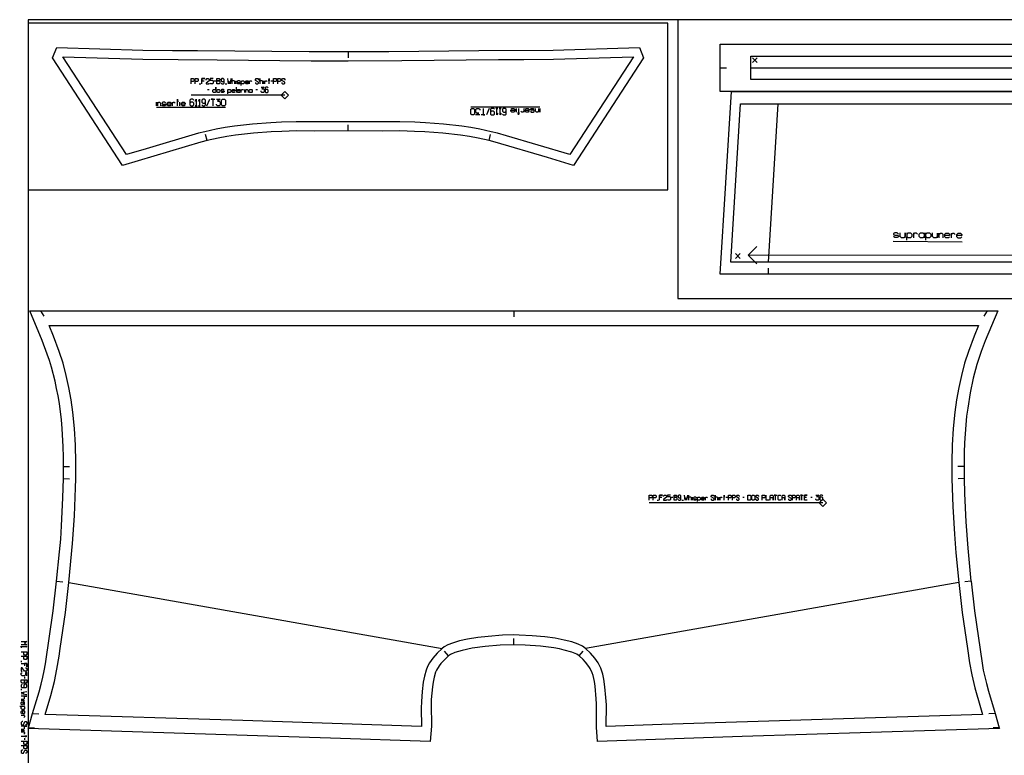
# Model space of a CAD drawing. Extents: x 0 to 2405, y 0 to 1310.
# Tile 3 of 8: x 0 to 809, y 706 to 1310. Entities that reach past the tile are written whole.
import ezdxf

# ---------------------------------------------------------------- set-up
doc = ezdxf.new("R2010")
doc.units = 0

msp = doc.modelspace()

# ---------------------------------------------------------------- linework, layer by layer
for p, q in [((269.698, 1283.789), (269.698, 1278.788)), ((575.393, 1270.499), (580.394, 1270.499)), ((147.514, 1257.284), (148.746, 1257.284)), ((159.835, 1259.748), (161.067, 1259.748)), ((168.768, 1257.284), (170, 1257.284)), ((177.701, 1257.284), (177.701, 1259.748)), ((177.701, 1254.596), (177.701, 1250.284)), ((200.495, 1257.284), (200.495, 1259.748)), ((206.347, 1259.748), (207.58, 1259.748)), ((154.291, 1252.748), (155.523, 1252.748)), ((184.786, 1250.284), (184.786, 1252.748)), ((194.026, 1252.748), (195.258, 1252.748)), ((112.226, 1238.21), (168.937, 1238.21)), ((427.169, 1238.21), (370.458, 1238.21)), ((615.021, 1111.003), (623.021, 1241.003)), ((269.698, 1218.639), (269.698, 1223.638)), ((153.938, 1210.816), (152.703, 1215.66)), ((385.458, 1210.816), (386.694, 1215.66)), ((717.321, 1128.103), (774.02, 1127.746)), ((598.321, 1116.703), (967.12, 1117.059)), ((615.021, 1101.003), (615.021, 1106.002)), ((17.179, 1070.99), (19.714, 1066.68)), ((405.812, 1070.989), (405.812, 1065.989)), ((794.445, 1070.99), (791.911, 1066.68)), ((35.997, 943.101), (40.997, 943.105)), ((775.577, 943.099), (770.578, 943.103)), ((35.992, 933.301), (40.991, 933.205)), ((775.631, 933.283), (770.632, 933.196)), ((523.501, 915.582), (524.683, 915.582)), ((535.327, 917.947), (536.509, 917.947)), ((543.9, 915.582), (545.083, 915.582)), ((552.474, 915.582), (552.474, 917.947)), ((574.352, 915.582), (574.352, 917.947)), ((579.969, 917.947), (581.152, 917.947)), ((593.864, 917.947), (595.047, 917.947)), ((649.741, 917.947), (650.924, 917.947)), ((30.357, 849.089), (35.329, 848.561)), ((781.26, 849.154), (776.288, 848.626)), ((405.811, 796.889), (405.811, 801.889)), ((352.206, 787.835), (348.897, 791.583)), ((459.416, 787.835), (462.726, 791.583)), ((1.333, 783.799), (1.333, 782.466)), ((4, 770.466), (4, 769.133)), ((1.333, 760.799), (1.333, 759.466)), ((1.333, 751.133), (4, 751.133)), ((10.636, 740.421), (15.624, 740.06)), ((800.989, 740.42), (796.002, 740.06)), ((7.195, 728.773), (12.196, 728.788)), ((804.427, 728.772), (799.428, 728.787)), ((1.333, 726.466), (4, 726.466)), ((4, 720.133), (4, 718.799))]:
    msp.add_line(p, q)
for points in [[(7, 0), (2398.481, 0), (2398.481, 1310), (7, 1310), (7, 0)], [(540.392, 1310), (540.392, 1081.003), (2009.652, 1081.003), (2009.652, 1310), (540.392, 1310)], [(7, 1307.159), (7, 1170.425), (532.398, 1170.425), (532.398, 1307.159), (7, 1307.159)], [(508.948, 1287.159), (512.398, 1278.712), (454.938, 1190.425), (433.455, 1196.889), (390.557, 1209.515), (385.458, 1210.816), (376.456, 1212.841), (369.32, 1214.14), (362.132, 1215.229), (347.49, 1216.868), (332.758, 1217.899), (324.19, 1218.295), (312.177, 1218.632), (297.663, 1218.621), (269.698, 1218.639), (241.733, 1218.621), (227.22, 1218.632), (215.208, 1218.295), (206.638, 1217.899), (191.906, 1216.868), (177.268, 1215.23), (170.082, 1214.141), (162.939, 1212.841), (153.938, 1210.816), (148.839, 1209.515), (84.46, 1190.425), (27, 1278.71), (30.45, 1287.159), (101.219, 1285.104), (125.439, 1284.842), (146.126, 1284.842), (237.669, 1283.827), (269.698, 1283.789), (303.209, 1283.835), (377.106, 1284.688), (438.178, 1285.104), (508.948, 1287.159)], [(575.392, 1250.999), (575.393, 1270.499), (575.392, 1290), (989.191, 1289.999), (1025.191, 1289.999), (1125.191, 1289.999), (1291.191, 1289.999), (1457.292, 1289.999), (1557.292, 1289.999), (1618.291, 1290), (1618.292, 1270.499), (1618.291, 1250.999), (1557.292, 1250.999), (1457.292, 1250.999), (1291.191, 1250.999), (1125.191, 1250.999), (1025.191, 1250.999), (989.191, 1250.999), (575.392, 1250.999)], [(161.991, 1257.284), (161.991, 1261.596), (163.84, 1261.596), (164.456, 1260.98), (164.456, 1260.364), (163.84, 1259.748), (161.991, 1259.748), (163.84, 1259.748), (164.456, 1259.132), (164.456, 1257.9), (163.84, 1257.284), (161.991, 1257.284)], [(159.219, 1250.284), (158.603, 1250.9), (158.603, 1252.132), (159.219, 1252.748), (160.451, 1252.748), (161.067, 1252.132), (161.067, 1254.596), (161.067, 1250.284), (161.067, 1250.9), (160.451, 1250.284), (159.219, 1250.284)], [(162.607, 1250.284), (161.991, 1250.9), (161.991, 1252.132), (162.607, 1252.748), (163.84, 1252.748), (164.456, 1252.132), (164.456, 1250.9), (163.84, 1250.284), (162.607, 1250.284)], [(189.098, 1250.284), (188.482, 1250.9), (188.482, 1252.132), (189.098, 1252.748), (190.33, 1252.748), (190.946, 1252.132), (190.946, 1252.748), (190.946, 1250.284), (190.946, 1250.9), (190.33, 1250.284), (189.098, 1250.284)], [(1275.021, 1101.003), (1109.021, 1101.003), (1009.021, 1101.003), (973.021, 1101.003), (794.021, 1101.003), (615.021, 1101.003), (575.392, 1101.003), (584.623, 1251.004), (1275.021, 1251.003), (1965.421, 1251.004), (1974.652, 1101.003), (1935.021, 1101.003), (1756.021, 1101.003), (1577.021, 1101.003), (1541.021, 1101.003), (1441.021, 1101.003), (1275.021, 1101.003)], [(405.812, 1070.989), (794.445, 1070.99), (803.205, 1070.99), (793.027, 1046.505), (789.708, 1037.508), (786.178, 1026.894), (783.121, 1015.643), (780.575, 1003.798), (778.526, 991.16), (777.688, 984.444), (776.988, 977.522), (775.99, 962.744), (775.7, 954.736), (775.577, 943.099), (775.631, 933.283), (775.946, 920.965), (777.002, 897.679), (778.586, 876.232), (781.253, 849.217), (781.26, 849.154), (784.019, 824.663), (790.331, 781.632), (791.365, 775.979), (792.509, 770.605), (793.853, 765.09), (795.587, 758.716), (800.989, 740.42), (804.427, 728.772), (804.623, 728.11), (593.267, 721.514), (474.577, 717.555), (473.578, 729.117), (473.768, 748.339), (473.556, 752.431), (472.549, 762.923), (471.996, 766.74), (470.932, 771.715), (470.279, 773.721), (468.616, 777.319), (467.541, 779.058), (464.693, 782.683), (462.749, 784.726), (459.416, 787.835), (457.503, 789.075), (453.486, 790.764), (447.272, 792.541), (443.259, 793.41), (438.632, 794.235), (427.679, 795.661), (415.184, 796.62), (405.811, 796.889), (394.649, 796.521), (382.257, 795.482), (371.569, 793.999), (363.314, 792.287), (357.446, 790.517), (353.722, 788.86), (352.206, 787.835), (349.563, 785.403), (345.813, 781.381), (344.444, 779.585), (342.366, 776.106), (341.561, 774.289), (340.303, 770.213), (339.536, 766.187), (338.987, 762.225), (338.038, 752.018), (337.845, 748.027), (338.075, 729.937), (337.049, 717.555), (255.336, 720.319), (7, 728.11), (7.195, 728.773), (10.636, 740.421), (15.867, 758.126), (17.649, 764.626), (19.007, 770.145), (20.158, 775.48), (21.199, 781.092), (27.605, 824.664), (30.357, 849.089), (32.768, 873.296), (33.656, 883.635), (34.428, 894.549), (35.562, 917.569), (35.992, 933.301), (35.997, 943.101), (36.001, 951.179), (35.774, 959.371), (34.893, 974.484), (34.246, 981.555), (32.564, 994.85), (31.524, 1001.191), (30.353, 1007.343), (29.062, 1013.278), (26.11, 1024.641), (24.441, 1030.12), (22.647, 1035.464), (18.588, 1046.526), (8.418, 1070.99), (17.179, 1070.99), (405.812, 1070.989)], [(537.396, 915.582), (537.396, 919.721), (539.17, 919.721), (539.761, 919.13), (539.761, 918.539), (539.17, 917.947), (537.396, 917.947), (539.17, 917.947), (539.761, 917.356), (539.761, 916.173), (539.17, 915.582), (537.396, 915.582)], [(598.003, 915.582), (598.003, 919.721), (599.777, 919.721), (600.368, 919.13), (600.368, 916.173), (599.777, 915.582), (598.003, 915.582)], [(601.255, 919.13), (601.847, 919.721), (603.029, 919.721), (603.621, 919.13), (603.621, 916.173), (603.029, 915.582), (601.847, 915.582), (601.255, 916.173), (601.255, 919.13)], [(1.333, 768.133), (6, 768.133), (6, 766.133), (5.333, 765.466), (4.666, 765.466), (4, 766.133), (4, 768.133), (4, 766.133), (3.333, 765.466), (2, 765.466), (1.333, 766.133), (1.333, 768.133)]]:
    msp.add_lwpolyline(points, close=True)
for points in [[(140.737, 1257.284), (140.737, 1261.596), (142.586, 1261.596), (143.202, 1260.98), (143.202, 1259.748), (142.586, 1259.132), (140.737, 1259.132)], [(144.126, 1257.284), (144.126, 1261.596), (145.974, 1261.596), (146.59, 1260.98), (146.59, 1259.748), (145.974, 1259.132), (144.126, 1259.132)], [(149.67, 1257.284), (149.67, 1261.596), (152.135, 1261.596), (149.67, 1261.596), (149.67, 1259.748), (151.518, 1259.748)], [(153.059, 1260.364), (153.059, 1260.98), (153.675, 1261.596), (154.907, 1261.596), (155.523, 1260.98), (155.523, 1259.748), (153.059, 1257.9), (153.059, 1257.284), (155.523, 1257.284), (155.523, 1257.9)], [(158.911, 1261.596), (156.447, 1261.596), (156.447, 1260.364), (158.295, 1260.364), (158.911, 1259.748), (158.911, 1257.9), (158.295, 1257.284), (157.063, 1257.284), (156.447, 1257.9)], [(165.38, 1257.9), (165.996, 1257.284), (167.228, 1257.284), (167.844, 1257.9), (167.844, 1260.98), (167.228, 1261.596), (165.996, 1261.596), (165.38, 1260.98), (165.38, 1259.748), (165.996, 1259.132), (167.228, 1259.132), (167.844, 1259.748)], [(173.388, 1261.596), (172.772, 1257.284), (172.156, 1259.132), (171.54, 1257.284), (170.924, 1261.596)], [(176.777, 1257.284), (176.777, 1259.132), (176.161, 1259.748), (174.929, 1259.748), (174.313, 1259.132), (174.313, 1261.596), (174.313, 1257.284)], [(193.718, 1258.516), (193.718, 1257.9), (194.334, 1257.284), (195.566, 1257.284), (196.183, 1257.9), (196.183, 1258.824), (193.718, 1260.056), (193.718, 1260.98), (194.334, 1261.596), (195.566, 1261.596), (196.183, 1260.98), (196.183, 1260.364)], [(199.571, 1257.284), (199.571, 1259.132), (198.955, 1259.748), (197.723, 1259.748), (197.107, 1259.132), (197.107, 1261.596), (197.107, 1257.284)], [(204.807, 1257.284), (204.807, 1261.596), (204.807, 1260.364), (204.191, 1260.364), (205.423, 1260.364)], [(208.504, 1257.284), (208.504, 1261.596), (210.352, 1261.596), (210.968, 1260.98), (210.968, 1259.748), (210.352, 1259.132), (208.504, 1259.132)], [(211.892, 1257.284), (211.892, 1261.596), (213.74, 1261.596), (214.356, 1260.98), (214.356, 1259.748), (213.74, 1259.132), (211.892, 1259.132)], [(215.28, 1258.516), (215.28, 1257.9), (215.896, 1257.284), (217.128, 1257.284), (217.745, 1257.9), (217.745, 1258.824), (215.28, 1260.056), (215.28, 1260.98), (215.896, 1261.596), (217.128, 1261.596), (217.745, 1260.98), (217.745, 1260.364)], [(181.089, 1259.132), (180.473, 1259.748), (179.241, 1259.748), (178.625, 1259.317), (178.625, 1258.824), (179.241, 1258.516), (180.473, 1258.516), (181.089, 1258.208), (181.089, 1257.715), (180.473, 1257.284), (179.241, 1257.284), (178.625, 1257.9)], [(182.013, 1256.051), (182.013, 1259.748), (182.013, 1259.132), (182.629, 1259.748), (183.861, 1259.748), (184.477, 1259.132), (184.477, 1257.9), (183.861, 1257.284), (182.629, 1257.284), (182.013, 1257.9)], [(187.866, 1257.9), (187.25, 1257.284), (186.018, 1257.284), (185.402, 1257.9), (185.402, 1259.132), (186.018, 1259.748), (187.25, 1259.748), (187.866, 1259.132), (187.866, 1258.516), (185.402, 1258.516)], [(188.79, 1257.284), (188.79, 1259.748), (188.79, 1259.132), (189.406, 1259.748), (190.022, 1259.748), (190.638, 1259.132)], [(198.339, 1254.596), (200.803, 1254.596), (198.955, 1253.364), (200.187, 1253.364), (200.803, 1252.748), (200.803, 1250.9), (200.187, 1250.284), (198.955, 1250.284), (198.339, 1250.9), (198.339, 1251.516)], [(201.419, 1257.284), (201.419, 1259.748), (201.419, 1259.132), (202.035, 1259.748), (202.651, 1259.748), (203.267, 1259.132)], [(204.191, 1253.98), (203.575, 1254.596), (202.343, 1254.596), (201.727, 1253.98), (201.727, 1250.9), (202.343, 1250.284), (203.575, 1250.284), (204.191, 1250.9), (204.191, 1252.132), (203.575, 1252.748), (202.343, 1252.748), (201.727, 1252.132)], [(167.844, 1252.132), (167.228, 1252.748), (165.996, 1252.748), (165.38, 1252.317), (165.38, 1251.824), (165.996, 1251.516), (167.228, 1251.516), (167.844, 1251.208), (167.844, 1250.715), (167.228, 1250.284), (165.996, 1250.284), (165.38, 1250.9)], [(170.924, 1249.051), (170.924, 1252.748), (170.924, 1252.132), (171.54, 1252.748), (172.772, 1252.748), (173.388, 1252.132), (173.388, 1250.9), (172.772, 1250.284), (171.54, 1250.284), (170.924, 1250.9)], [(176.777, 1250.9), (176.161, 1250.284), (174.929, 1250.284), (174.313, 1250.9), (174.313, 1252.132), (174.929, 1252.748), (176.161, 1252.748), (176.777, 1252.132), (176.777, 1251.516), (174.313, 1251.516)], [(181.089, 1250.9), (180.473, 1250.284), (179.241, 1250.284), (178.625, 1250.9), (178.625, 1252.132), (179.241, 1252.748), (180.473, 1252.748), (181.089, 1252.132), (181.089, 1251.516), (178.625, 1251.516)], [(182.013, 1250.284), (182.013, 1252.748), (182.013, 1252.132), (182.629, 1252.748), (183.245, 1252.748), (183.861, 1252.132)], [(185.71, 1250.284), (185.71, 1252.748), (185.71, 1252.132), (186.326, 1252.748), (186.942, 1252.748), (187.558, 1252.132), (187.558, 1250.284)], [(605.385, 1123.781), (598.32, 1116.703), (605.398, 1109.639)], [(516.997, 915.582), (516.997, 919.721), (518.77, 919.721), (519.362, 919.13), (519.362, 917.947), (518.77, 917.356), (516.997, 917.356)], [(520.249, 915.582), (520.249, 919.721), (522.022, 919.721), (522.614, 919.13), (522.614, 917.947), (522.022, 917.356), (520.249, 917.356)], [(525.57, 915.582), (525.57, 919.721), (527.935, 919.721), (525.57, 919.721), (525.57, 917.947), (527.344, 917.947)], [(528.822, 918.539), (528.822, 919.13), (529.414, 919.721), (530.596, 919.721), (531.187, 919.13), (531.187, 917.947), (528.822, 916.173), (528.822, 915.582), (531.187, 915.582), (531.187, 916.173)], [(534.44, 919.721), (532.074, 919.721), (532.074, 918.539), (533.848, 918.539), (534.44, 917.947), (534.44, 916.173), (533.848, 915.582), (532.666, 915.582), (532.074, 916.173)], [(540.648, 916.173), (541.239, 915.582), (542.422, 915.582), (543.013, 916.173), (543.013, 919.13), (542.422, 919.721), (541.239, 919.721), (540.648, 919.13), (540.648, 917.947), (541.239, 917.356), (542.422, 917.356), (543.013, 917.947)], [(548.335, 919.721), (547.744, 915.582), (547.152, 917.356), (546.561, 915.582), (545.97, 919.721)], [(551.587, 915.582), (551.587, 917.356), (550.996, 917.947), (549.813, 917.947), (549.222, 917.356), (549.222, 919.721), (549.222, 915.582)], [(555.726, 917.356), (555.135, 917.947), (553.952, 917.947), (553.361, 917.533), (553.361, 917.06), (553.952, 916.765), (555.135, 916.765), (555.726, 916.469), (555.726, 915.996), (555.135, 915.582), (553.952, 915.582), (553.361, 916.173)], [(556.613, 914.399), (556.613, 917.947), (556.613, 917.356), (557.204, 917.947), (558.387, 917.947), (558.978, 917.356), (558.978, 916.173), (558.387, 915.582), (557.204, 915.582), (556.613, 916.173)], [(562.23, 916.173), (561.639, 915.582), (560.456, 915.582), (559.865, 916.173), (559.865, 917.356), (560.456, 917.947), (561.639, 917.947), (562.23, 917.356), (562.23, 916.765), (559.865, 916.765)], [(563.117, 915.582), (563.117, 917.947), (563.117, 917.356), (563.708, 917.947), (564.3, 917.947), (564.891, 917.356)], [(567.847, 916.765), (567.847, 916.173), (568.439, 915.582), (569.621, 915.582), (570.213, 916.173), (570.213, 917.06), (567.847, 918.243), (567.847, 919.13), (568.439, 919.721), (569.621, 919.721), (570.213, 919.13), (570.213, 918.539)], [(573.465, 915.582), (573.465, 917.356), (572.873, 917.947), (571.691, 917.947), (571.1, 917.356), (571.1, 919.721), (571.1, 915.582)], [(575.239, 915.582), (575.239, 917.947), (575.239, 917.356), (575.83, 917.947), (576.421, 917.947), (577.012, 917.356)], [(578.491, 915.582), (578.491, 919.721), (578.491, 918.539), (577.899, 918.539), (579.082, 918.539)], [(582.038, 915.582), (582.038, 919.721), (583.812, 919.721), (584.404, 919.13), (584.404, 917.947), (583.812, 917.356), (582.038, 917.356)], [(585.291, 915.582), (585.291, 919.721), (587.064, 919.721), (587.656, 919.13), (587.656, 917.947), (587.064, 917.356), (585.291, 917.356)], [(588.543, 916.765), (588.543, 916.173), (589.134, 915.582), (590.317, 915.582), (590.908, 916.173), (590.908, 917.06), (588.543, 918.243), (588.543, 919.13), (589.134, 919.721), (590.317, 919.721), (590.908, 919.13), (590.908, 918.539)], [(604.507, 916.765), (604.507, 916.173), (605.099, 915.582), (606.281, 915.582), (606.873, 916.173), (606.873, 917.06), (604.507, 918.243), (604.507, 919.13), (605.099, 919.721), (606.281, 919.721), (606.873, 919.13), (606.873, 918.539)], [(609.829, 915.582), (609.829, 919.721), (611.603, 919.721), (612.194, 919.13), (612.194, 917.947), (611.603, 917.356), (609.829, 917.356)], [(615.446, 915.582), (613.081, 915.582), (613.081, 919.721)], [(616.333, 915.582), (616.333, 919.13), (616.925, 919.721), (618.107, 919.721), (618.698, 919.13), (618.698, 915.582), (618.698, 917.356), (616.333, 917.356)], [(620.768, 915.582), (620.768, 919.721), (619.585, 919.721), (621.951, 919.721)], [(625.203, 916.173), (624.611, 915.582), (623.429, 915.582), (622.837, 916.173), (622.837, 919.13), (623.429, 919.721), (624.611, 919.721), (625.203, 919.13)], [(626.09, 915.582), (626.09, 919.13), (626.681, 919.721), (627.863, 919.721), (628.455, 919.13), (628.455, 915.582), (628.455, 917.356), (626.09, 917.356)], [(631.411, 916.765), (631.411, 916.173), (632.002, 915.582), (633.185, 915.582), (633.776, 916.173), (633.776, 917.06), (631.411, 918.243), (631.411, 919.13), (632.002, 919.721), (633.185, 919.721), (633.776, 919.13), (633.776, 918.539)], [(634.663, 915.582), (634.663, 919.721), (636.437, 919.721), (637.028, 919.13), (637.028, 917.947), (636.437, 917.356), (634.663, 917.356)], [(637.915, 915.582), (637.915, 919.13), (638.507, 919.721), (639.689, 919.721), (640.281, 919.13), (640.281, 915.582), (640.281, 917.356), (637.915, 917.356)], [(642.35, 915.582), (642.35, 919.721), (641.167, 919.721), (643.533, 919.721)], [(646.785, 915.582), (644.42, 915.582), (644.42, 919.721), (646.785, 919.721), (644.42, 919.721), (644.42, 917.947), (646.193, 917.947)], [(653.88, 919.721), (656.245, 919.721), (654.472, 918.539), (655.654, 918.539), (656.245, 917.947), (656.245, 916.173), (655.654, 915.582), (654.472, 915.582), (653.88, 916.173), (653.88, 916.765)], [(659.498, 919.13), (658.906, 919.721), (657.724, 919.721), (657.132, 919.13), (657.132, 916.173), (657.724, 915.582), (658.906, 915.582), (659.498, 916.173), (659.498, 917.356), (658.906, 917.947), (657.724, 917.947), (657.132, 917.356)], [(1.333, 799.466), (6, 799.466), (4, 798.133), (6, 796.799), (1.333, 796.799)], [(4.666, 795.799), (6, 795.133), (1.333, 795.133), (1.333, 795.799), (1.333, 794.466)], [(1.333, 791.133), (6, 791.133), (6, 789.133), (5.333, 788.466), (4, 788.466), (3.333, 789.133), (3.333, 791.133)], [(1.333, 787.466), (6, 787.466), (6, 785.466), (5.333, 784.799), (4, 784.799), (3.333, 785.466), (3.333, 787.466)], [(1.333, 781.466), (6, 781.466), (6, 778.799), (6, 781.466), (4, 781.466), (4, 779.466)], [(4.666, 777.799), (5.333, 777.799), (6, 777.133), (6, 775.799), (5.333, 775.133), (4, 775.133), (2, 777.799), (1.333, 777.799), (1.333, 775.133), (2, 775.133)], [(6, 771.466), (6, 774.133), (4.666, 774.133), (4.666, 772.133), (4, 771.466), (2, 771.466), (1.333, 772.133), (1.333, 773.466), (2, 774.133)], [(2, 764.466), (1.333, 763.799), (1.333, 762.466), (2, 761.799), (5.333, 761.799), (6, 762.466), (6, 763.799), (5.333, 764.466), (4, 764.466), (3.333, 763.799), (3.333, 762.466), (4, 761.799)], [(6, 755.799), (1.333, 756.466), (3.333, 757.133), (1.333, 757.799), (6, 758.466)], [(1.333, 752.133), (3.333, 752.133), (4, 752.799), (4, 754.133), (3.333, 754.799), (6, 754.799), (1.333, 754.799)], [(0, 746.466), (4, 746.466), (3.333, 746.466), (4, 745.799), (4, 744.466), (3.333, 743.799), (2, 743.799), (1.333, 744.466), (1.333, 745.799), (2, 746.466)], [(3.333, 747.466), (4, 748.133), (4, 749.466), (3.533, 750.133), (3, 750.133), (2.666, 749.466), (2.666, 748.133), (2.333, 747.466), (1.8, 747.466), (1.333, 748.133), (1.333, 749.466), (2, 750.133)], [(2, 740.133), (1.333, 740.799), (1.333, 742.133), (2, 742.799), (3.333, 742.799), (4, 742.133), (4, 740.799), (3.333, 740.133), (2.666, 740.133), (2.666, 742.799)], [(1.333, 739.133), (4, 739.133), (3.333, 739.133), (4, 738.466), (4, 737.799), (3.333, 737.133)], [(2.666, 733.799), (2, 733.799), (1.333, 733.133), (1.333, 731.799), (2, 731.133), (3, 731.133), (4.333, 733.799), (5.333, 733.799), (6, 733.133), (6, 731.799), (5.333, 731.133), (4.666, 731.133)], [(1.333, 727.466), (3.333, 727.466), (4, 728.133), (4, 729.466), (3.333, 730.133), (6, 730.133), (1.333, 730.133)], [(1.333, 725.466), (4, 725.466), (3.333, 725.466), (4, 724.799), (4, 724.133), (3.333, 723.466)], [(1.333, 721.799), (6, 721.799), (4.666, 721.799), (4.666, 722.466), (4.666, 721.133)], [(1.333, 717.799), (6, 717.799), (6, 715.799), (5.333, 715.133), (4, 715.133), (3.333, 715.799), (3.333, 717.799)], [(1.333, 714.133), (6, 714.133), (6, 712.133), (5.333, 711.466), (4, 711.466), (3.333, 712.133), (3.333, 714.133)], [(2.666, 710.466), (2, 710.466), (1.333, 709.799), (1.333, 708.466), (2, 707.799), (3, 707.799), (4.333, 710.466), (5.333, 710.466), (6, 709.799), (6, 708.466), (5.333, 707.799), (4.666, 707.799)]]:
    msp.add_lwpolyline(points)
at = {"layer": '1'}
for p, q in [((601.775, 1278.832), (605.775, 1274.832)), ((601.775, 1274.832), (605.775, 1278.832)), ((600.393, 1270.499), (1593.292, 1270.499)), ((217.745, 1248.052), (140.738, 1248.052)), ((112.225, 1239.21), (112.225, 1242.317)), ((131.647, 1239.21), (131.647, 1242.317)), ((153.788, 1239.21), (156.118, 1244.648)), ((385.606, 1237.21), (383.276, 1231.771)), ((407.747, 1237.21), (407.747, 1234.102)), ((427.168, 1237.21), (427.168, 1234.102)), ((587.72, 1117.968), (591.72, 1113.968)), ((587.72, 1113.968), (591.72, 1117.968)), ((659.498, 913.4), (516.997, 913.4)), ((40.307, 848.098), (346.91, 793.832)), ((771.315, 848.098), (464.711, 793.832))]:
    msp.add_line(p, q, dxfattribs=at)
for points in [[(35.426, 1279.51), (101.137, 1277.604), (130.03, 1277.359), (162.203, 1277.188), (239.335, 1276.319), (269.697, 1276.289), (313.807, 1276.444), (393.277, 1277.342), (414.009, 1277.342), (438.258, 1277.604), (503.969, 1279.51), (451.716, 1199.225), (399.737, 1214.691), (392.503, 1216.758), (387.311, 1218.082), (377.918, 1220.197), (370.537, 1221.541), (363.111, 1222.666), (348.175, 1224.338), (333.202, 1225.385), (324.471, 1225.789), (312.312, 1226.131), (297.667, 1226.121), (269.697, 1226.139), (241.728, 1226.121), (227.083, 1226.131), (214.924, 1225.789), (206.193, 1225.385), (191.22, 1224.338), (176.283, 1222.666), (168.858, 1221.541), (161.477, 1220.197), (152.084, 1218.082), (146.892, 1216.758), (103.78, 1204.07), (87.679, 1199.225), (35.426, 1279.51)], [(600.393, 1260.999), (600.393, 1270.499), (600.393, 1279.999), (989.192, 1279.999), (1025.192, 1279.999), (1125.192, 1279.999), (1291.192, 1279.999), (1457.292, 1279.999), (1557.292, 1279.999), (1593.292, 1279.999), (1593.292, 1270.499), (1593.292, 1260.999), (1557.292, 1260.999), (1457.292, 1260.999), (1291.192, 1260.999), (1125.192, 1260.999), (1025.192, 1260.999), (989.192, 1260.999), (600.393, 1260.999)], [(217.745, 1245.052), (220.745, 1248.052), (217.745, 1251.052), (214.745, 1248.052), (217.745, 1245.052)], [(166.606, 1239.21), (165.829, 1239.986), (165.829, 1243.871), (166.606, 1244.648), (168.16, 1244.648), (168.937, 1243.871), (168.937, 1239.986), (168.16, 1239.21), (166.606, 1239.21)], [(372.788, 1237.21), (373.565, 1236.433), (373.565, 1232.548), (372.788, 1231.771), (371.234, 1231.771), (370.458, 1232.548), (370.458, 1236.433), (371.234, 1237.21), (372.788, 1237.21)], [(1275.021, 1111.003), (1109.021, 1111.003), (1009.021, 1111.003), (973.021, 1111.003), (794.021, 1111.003), (615.021, 1111.003), (584.021, 1111.003), (592.021, 1241.003), (1275.021, 1241.003), (1958.021, 1241.003), (1966.021, 1111.003), (1935.021, 1111.003), (1756.021, 1111.003), (1577.021, 1111.003), (1541.021, 1111.003), (1441.021, 1111.003), (1275.021, 1111.003)], [(739.683, 1130.962), (738.69, 1131.968), (738.702, 1133.968), (739.708, 1134.962), (741.708, 1134.949), (742.702, 1133.943), (742.708, 1134.943), (742.683, 1130.943), (742.69, 1131.943), (741.683, 1130.949), (739.683, 1130.962)], [(405.811, 1058.989), (787.387, 1058.989), (783.722, 1050.175), (779.174, 1037.728), (776.055, 1027.931), (773.411, 1018.037), (771.212, 1008.055), (769.426, 997.997), (768.02, 987.87), (766.682, 974.278), (765.889, 960.606), (765.564, 946.875), (765.632, 933.11), (766.333, 910.466), (767.643, 887.573), (768.904, 872.305), (771.315, 848.098), (774.101, 823.364), (778.509, 793.739), (780.143, 781.964), (781.958, 772.056), (784.46, 761.478), (789.094, 745.337), (790.775, 739.681), (527.282, 731.366), (481.546, 729.805), (481.789, 747.575), (481.494, 753.588), (480.679, 762.309), (479.788, 768.633), (478.905, 772.87), (477.329, 777.657), (475.162, 781.975), (472.364, 785.996), (468.894, 789.891), (464.711, 793.832), (462.102, 795.673), (458.755, 797.313), (453.348, 799.205), (447.118, 800.78), (439.646, 802.175), (431.18, 803.328), (420.85, 804.285), (410.068, 804.827), (405.811, 804.889), (396.473, 804.632), (384.652, 803.772), (376.196, 802.798), (367.841, 801.457), (361.304, 800.031), (355.45, 798.3), (351.677, 796.788), (348.562, 795.082), (346.91, 793.832), (342.727, 789.891), (339.258, 785.996), (336.46, 781.975), (334.948, 779.14), (333.704, 776.122), (332.315, 771.141), (331.431, 766.111), (330.55, 758.497), (329.926, 750.309), (329.828, 744.84), (330.075, 729.805), (183.341, 734.63), (20.847, 739.681), (25.45, 755.266), (28.463, 766.667), (30.598, 776.828), (32.315, 787.567), (33.113, 793.739), (37.521, 823.364), (40.307, 848.098), (43.39, 879.933), (44.924, 902.849), (45.817, 925.606), (45.99, 933.11), (46.058, 946.875), (45.733, 960.606), (44.94, 974.278), (43.602, 987.87), (42.196, 997.997), (40.41, 1008.055), (38.211, 1018.037), (35.567, 1027.931), (32.448, 1037.728), (27.9, 1050.175), (24.235, 1058.989), (405.811, 1058.989)], [(659.498, 910.4), (662.498, 913.4), (659.498, 916.4), (656.498, 913.4), (659.498, 910.4)]]:
    msp.add_lwpolyline(points, close=True, dxfattribs=at)
for points in [[(113.391, 1239.21), (113.391, 1242.317), (113.391, 1241.54), (114.168, 1242.317), (114.945, 1242.317), (115.721, 1241.54), (115.721, 1239.21)], [(119.994, 1241.54), (119.217, 1242.317), (117.664, 1242.317), (116.887, 1241.773), (116.887, 1241.152), (117.664, 1240.763), (119.217, 1240.763), (119.994, 1240.375), (119.994, 1239.753), (119.217, 1239.21), (117.664, 1239.21), (116.887, 1239.986)], [(124.267, 1239.986), (123.49, 1239.21), (121.936, 1239.21), (121.159, 1239.986), (121.159, 1241.54), (121.936, 1242.317), (123.49, 1242.317), (124.267, 1241.54), (124.267, 1240.763), (121.159, 1240.763)], [(125.432, 1239.21), (125.432, 1242.317), (125.432, 1241.54), (126.209, 1242.317), (126.986, 1242.317), (127.763, 1241.54)], [(129.705, 1239.21), (129.705, 1244.648), (129.705, 1243.094), (128.928, 1243.094), (130.482, 1243.094)], [(135.92, 1239.986), (135.143, 1239.21), (133.589, 1239.21), (132.812, 1239.986), (132.812, 1241.54), (133.589, 1242.317), (135.143, 1242.317), (135.92, 1241.54), (135.92, 1240.763), (132.812, 1240.763)], [(142.912, 1243.871), (142.135, 1244.648), (140.581, 1244.648), (139.804, 1243.871), (139.804, 1239.986), (140.581, 1239.21), (142.135, 1239.21), (142.912, 1239.986), (142.912, 1241.54), (142.135, 1242.317), (140.581, 1242.317), (139.804, 1241.54)], [(144.077, 1243.094), (144.854, 1244.648), (144.854, 1239.21), (144.077, 1239.21), (145.631, 1239.21)], [(146.796, 1243.094), (147.573, 1244.648), (147.573, 1239.21), (146.796, 1239.21), (148.35, 1239.21)], [(149.515, 1239.986), (150.292, 1239.21), (151.846, 1239.21), (152.622, 1239.986), (152.622, 1243.871), (151.846, 1244.648), (150.292, 1244.648), (149.515, 1243.871), (149.515, 1242.317), (150.292, 1241.54), (151.846, 1241.54), (152.622, 1242.317)], [(158.837, 1239.21), (158.837, 1244.648), (157.284, 1244.648), (160.391, 1244.648)], [(161.556, 1244.648), (164.664, 1244.648), (162.333, 1243.094), (163.887, 1243.094), (164.664, 1242.317), (164.664, 1239.986), (163.887, 1239.21), (162.333, 1239.21), (161.556, 1239.986), (161.556, 1240.763)], [(377.838, 1231.771), (374.73, 1231.771), (377.061, 1233.325), (375.507, 1233.325), (374.73, 1234.102), (374.73, 1236.433), (375.507, 1237.21), (377.061, 1237.21), (377.838, 1236.433), (377.838, 1235.656)], [(380.557, 1237.21), (380.557, 1231.771), (382.11, 1231.771), (379.003, 1231.771)], [(389.879, 1236.433), (389.102, 1237.21), (387.548, 1237.21), (386.772, 1236.433), (386.772, 1232.548), (387.548, 1231.771), (389.102, 1231.771), (389.879, 1232.548), (389.879, 1234.102), (389.102, 1234.879), (387.548, 1234.879), (386.772, 1234.102)], [(392.598, 1233.325), (391.821, 1231.771), (391.821, 1237.21), (392.598, 1237.21), (391.044, 1237.21)], [(395.317, 1233.325), (394.54, 1231.771), (394.54, 1237.21), (395.317, 1237.21), (393.763, 1237.21)], [(396.482, 1232.548), (397.259, 1231.771), (398.813, 1231.771), (399.59, 1232.548), (399.59, 1236.433), (398.813, 1237.21), (397.259, 1237.21), (396.482, 1236.433), (396.482, 1234.879), (397.259, 1234.102), (398.813, 1234.102), (399.59, 1234.879)], [(403.474, 1236.433), (404.251, 1237.21), (405.805, 1237.21), (406.582, 1236.433), (406.582, 1234.879), (405.805, 1234.102), (404.251, 1234.102), (403.474, 1234.879), (403.474, 1235.656), (406.582, 1235.656)], [(409.689, 1237.21), (409.689, 1231.771), (409.689, 1233.325), (410.466, 1233.325), (408.912, 1233.325)], [(413.962, 1237.21), (413.962, 1234.102), (413.962, 1234.879), (413.185, 1234.102), (412.408, 1234.102), (411.631, 1234.879)], [(415.127, 1236.433), (415.904, 1237.21), (417.458, 1237.21), (418.235, 1236.433), (418.235, 1234.879), (417.458, 1234.102), (415.904, 1234.102), (415.127, 1234.879), (415.127, 1235.656), (418.235, 1235.656)], [(419.4, 1234.879), (420.177, 1234.102), (421.73, 1234.102), (422.507, 1234.646), (422.507, 1235.267), (421.73, 1235.656), (420.177, 1235.656), (419.4, 1236.044), (419.4, 1236.666), (420.177, 1237.21), (421.73, 1237.21), (422.507, 1236.433)], [(426.003, 1237.21), (426.003, 1234.102), (426.003, 1234.879), (425.226, 1234.102), (424.449, 1234.102), (423.673, 1234.879), (423.673, 1237.21)], [(721.703, 1134.075), (720.709, 1135.081), (718.709, 1135.094), (717.704, 1134.4), (717.699, 1133.6), (718.696, 1133.094), (720.696, 1133.081), (721.693, 1132.575), (721.688, 1131.775), (720.684, 1131.081), (718.684, 1131.094), (717.69, 1132.1)], [(727.184, 1131.04), (727.209, 1135.04), (727.19, 1132.04), (726.184, 1131.047), (724.184, 1131.059), (723.19, 1132.066), (723.209, 1135.066)], [(728.671, 1129.031), (728.709, 1135.031), (728.702, 1134.031), (729.709, 1135.025), (731.709, 1135.012), (732.702, 1134.006), (732.69, 1132.006), (731.683, 1131.012), (729.683, 1131.025), (728.69, 1132.031)], [(734.183, 1130.996), (734.209, 1134.996), (734.202, 1133.996), (735.209, 1134.99), (736.209, 1134.984), (737.202, 1133.977)], [(744.171, 1128.933), (744.208, 1134.933), (744.202, 1133.933), (745.208, 1134.927), (747.208, 1134.914), (748.202, 1133.908), (748.189, 1131.908), (747.183, 1130.915), (745.183, 1130.927), (744.189, 1131.933)], [(753.683, 1130.874), (753.708, 1134.874), (753.689, 1131.874), (752.683, 1130.88), (750.683, 1130.892), (749.689, 1131.899), (749.708, 1134.899)], [(755.183, 1130.864), (755.208, 1134.864), (755.202, 1133.864), (756.208, 1134.858), (757.208, 1134.851), (758.202, 1133.845), (758.183, 1130.845)], [(763.689, 1131.811), (762.683, 1130.817), (760.683, 1130.83), (759.689, 1131.836), (759.702, 1133.836), (760.708, 1134.829), (762.708, 1134.817), (763.702, 1133.811), (763.695, 1132.811), (759.695, 1132.836)], [(765.183, 1130.801), (765.208, 1134.801), (765.202, 1133.801), (766.208, 1134.795), (767.208, 1134.789), (768.202, 1133.782)], [(773.689, 1131.748), (772.683, 1130.754), (770.683, 1130.767), (769.689, 1131.773), (769.702, 1133.773), (770.708, 1134.766), (772.708, 1134.754), (773.701, 1133.748), (773.695, 1132.748), (769.695, 1132.773)]]:
    msp.add_lwpolyline(points, dxfattribs=at)

doc.saveas('drawing.dxf')
